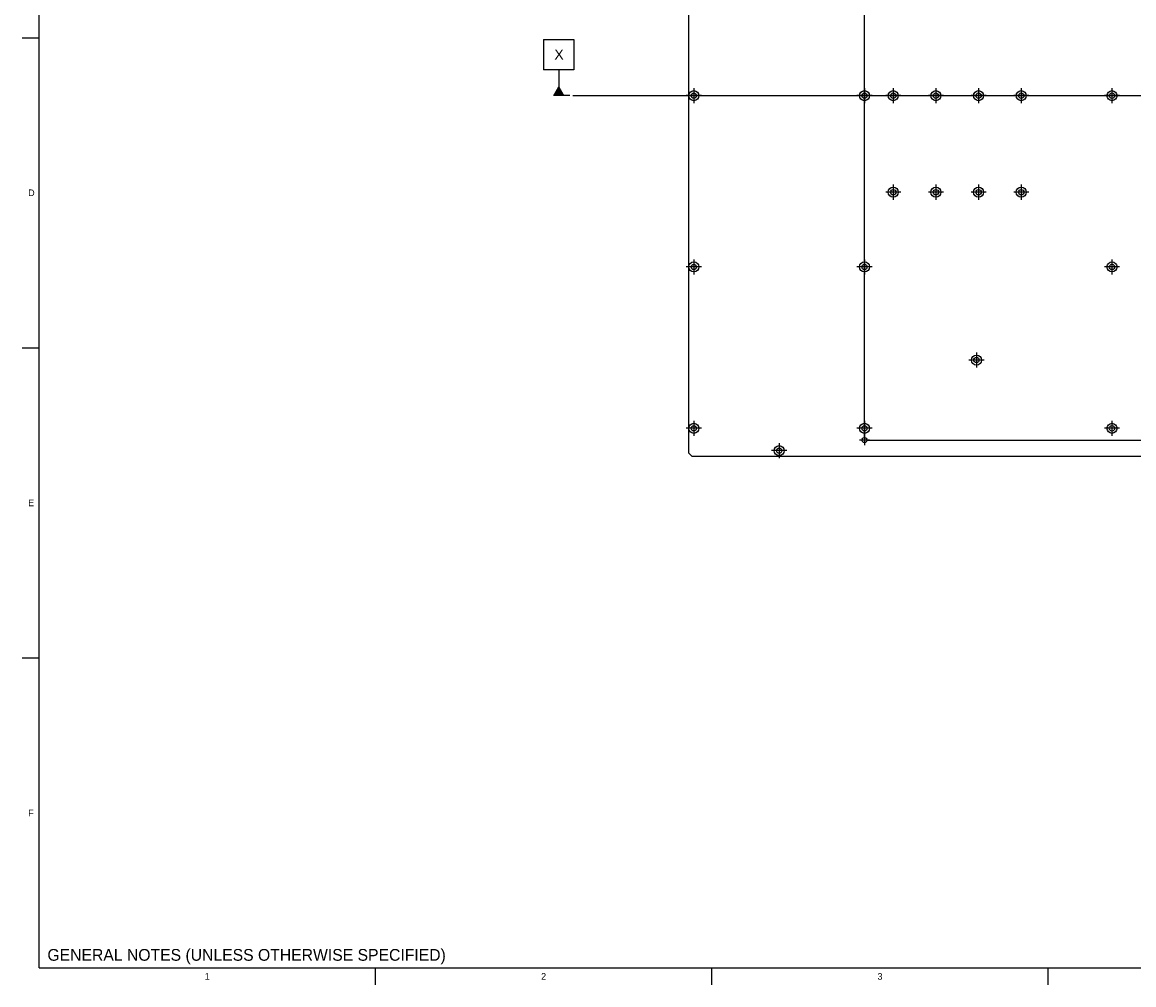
# Model space of a CAD drawing. Extents: x 0 to 826, y 15 to 621.
# Tile 1 of 5: x 15 to 346, y 15 to 302. Entities that reach past the tile are written whole.
import ezdxf
from ezdxf.enums import TextEntityAlignment as Align
from ezdxf.lldxf.tags import DXFTag

# ---------------------------------------------------------------- set-up
doc = ezdxf.new("R2010")
doc.units = 0
for name, color, linetype in [('DEFAULT', 7, 'CONTINUOUS'), ('DV1_デフォルト', 7, 'CONTINUOUS'), ('DX1-1253534', 7, 'CONTINUOUS'), ('LAYER0$C$L0', 7, 'CONTINUOUS'), ('LAYER1$C$L1', 7, 'CONTINUOUS'), ('LAYER100$C$L100', 7, 'CONTINUOUS')]:
    doc.layers.add(name, color=color, linetype=linetype)
doc.styles.add('SEACAD_ARIAL', font='arial.ttf')
doc.styles.add('SEACAD_ARIAL_TTF', font='txt')
tags = doc.linetypes.add('CENTER2', pattern=[28.575, 19.05, -3.175, 3.175, -3.175]).pattern_tags.tags
tags[10:11] = [DXFTag(74, 4), DXFTag(75, 0), DXFTag(340, '0'), DXFTag(46, 0.0), DXFTag(50, 0.0), DXFTag(44, 0.0), DXFTag(45, 0.0)]
tags[8:9] = [DXFTag(74, 4), DXFTag(75, 0), DXFTag(340, '0'), DXFTag(46, 0.0), DXFTag(50, 0.0), DXFTag(44, 0.0), DXFTag(45, 0.0)]
tags[6:7] = [DXFTag(74, 4), DXFTag(75, 0), DXFTag(340, '0'), DXFTag(46, 0.0), DXFTag(50, 0.0), DXFTag(44, 0.0), DXFTag(45, 0.0)]
tags[4:5] = [DXFTag(74, 4), DXFTag(75, 0), DXFTag(340, '0'), DXFTag(46, 0.0), DXFTag(50, 0.0), DXFTag(44, 0.0), DXFTag(45, 0.0)]
doc.dimstyles.new('JIS', dxfattribs={"dimtxt": 3, "dimasz": 3, "dimexe": 1.5, "dimexo": 0.9, "dimgap": -1.5, "dimtad": 1, "dimdec": 3, "dimlfac": 2, "dimtxsty": 'SEACAD_ARIAL', "dimsah": 1, "dimcen": 1.5, "dimazin": 3, "dimtfac": 1, "dimtdec": 3, "dimtmove": 0, "dimatfit": 3, "dimtolj": 1})

# ---------------------------------------------------------------- blocks, each defined once
blk = doc.blocks.new('SEANNOT_GROUP1')
at = {"layer": 'DEFAULT', "color": 7, "linetype": 'CENTER2'}
blk.add_line((178.92, 279.76), (613.65, 279.76), dxfattribs=at)
blk = doc.blocks.new('SEANNOT_GROUP3')
at = {"layer": 'DEFAULT', "linetype": 'CONTINUOUS'}
blk.add_hatch(color=7, dxfattribs=at).paths.add_polyline_path([(172.97, 279.76), (176.43, 279.76), (174.7, 282.76)])
at = {"layer": 'DEFAULT', "color": 7, "linetype": 'CONTINUOUS'}
for p, q in [((170.2, 296.49), (170.2, 287.49)), ((178.02, 279.76), (173.2, 279.76))]:
    blk.add_line(p, q, dxfattribs=at)
for points in [[(170.2, 296.49), (179.2, 296.49), (179.2, 287.49), (170.2, 287.49)], [(174.7, 287.49), (174.7, 279.76)]]:
    blk.add_lwpolyline(points, dxfattribs=at)
at = {"layer": 'DEFAULT', "color": 7, "linetype": 'CONTINUOUS', "style": 'SEACAD_ARIAL'}
blk.add_text('X', height=3, dxfattribs=at).set_placement((173.39, 293.49), align=Align.TOP_LEFT)
blk = doc.blocks.new('SE')
at = {"layer": 'DV1_デフォルト', "color": 7, "linetype": 'CENTER2'}
for p, q in [((214.92, 282.01), (214.92, 277.51)), ((265.72, 282.01), (265.72, 277.51)), ((274.27, 282.01), (274.27, 277.51)), ((286.97, 282.01), (286.97, 277.51)), ((299.67, 282.01), (299.67, 277.51)), ((312.37, 282.01), (312.37, 277.51)), ((339.38, 282.01), (339.38, 277.51)), ((217.17, 279.76), (212.67, 279.76)), ((267.97, 279.76), (263.47, 279.76)), ((276.52, 279.76), (272.02, 279.76)), ((289.22, 279.76), (284.72, 279.76)), ((301.92, 279.76), (297.42, 279.76)), ((314.62, 279.76), (310.12, 279.76)), ((341.63, 279.76), (337.13, 279.76)), ((274.27, 253.26), (274.27, 248.76)), ((286.97, 253.26), (286.97, 248.76)), ((299.67, 253.26), (299.67, 248.76)), ((312.37, 253.26), (312.37, 248.76)), ((276.52, 251.01), (272.02, 251.01)), ((289.22, 251.01), (284.72, 251.01)), ((301.92, 251.01), (297.42, 251.01)), ((314.62, 251.01), (310.12, 251.01)), ((217.17, 228.76), (212.67, 228.76)), ((214.92, 231.01), (214.92, 226.51)), ((267.97, 228.76), (263.47, 228.76)), ((265.72, 231.01), (265.72, 226.51)), ((341.63, 228.76), (337.13, 228.76)), ((339.38, 231.01), (339.38, 226.51)), ((299.04, 203.27), (299.04, 198.77)), ((301.29, 201.02), (296.79, 201.02)), ((214.92, 182.95), (214.92, 178.45)), ((265.72, 182.95), (265.72, 178.45)), ((339.38, 182.95), (339.38, 178.45)), ((217.17, 180.7), (212.67, 180.7)), ((267.97, 180.7), (263.47, 180.7)), ((265.72, 178.7), (265.72, 175.7)), ((341.63, 180.7), (337.13, 180.7)), ((240.32, 176.3), (240.32, 171.8)), ((267.22, 177.2), (264.22, 177.2)), ((242.57, 174.05), (238.07, 174.05))]:
    blk.add_line(p, q, dxfattribs=at)
at = {"layer": 'DX1-1253534', "color": 7, "linetype": 'CONTINUOUS'}
for p, q in [((213.31, 386.07), (213.31, 173.44)), ((213.31, 173.44), (214.31, 172.44)), ((214.31, 172.44), (404.16, 172.44))]:
    blk.add_line(p, q, dxfattribs=at)
for centre, radius in [((214.92, 279.76), 1.5), ((265.72, 279.76), 1.5), ((274.27, 279.76), 1.5), ((286.97, 279.76), 1.5), ((299.67, 279.76), 1.5), ((312.37, 279.76), 1.5), ((339.38, 279.76), 1.5), ((214.92, 279.76), 0.8), ((265.72, 279.76), 0.8), ((274.27, 279.76), 0.8), ((286.97, 279.76), 0.8), ((299.67, 279.76), 0.8), ((312.37, 279.76), 0.8), ((339.38, 279.76), 0.8), ((274.27, 251.01), 1.5), ((274.27, 251.01), 0.8), ((286.97, 251.01), 1.5), ((286.97, 251.01), 0.8), ((299.67, 251.01), 1.5), ((299.67, 251.01), 0.8), ((312.37, 251.01), 1.5), ((312.37, 251.01), 0.8), ((214.92, 228.76), 1.5), ((214.92, 228.76), 0.8), ((265.72, 228.76), 1.5), ((265.72, 228.76), 0.8), ((339.38, 228.76), 1.5), ((339.38, 228.76), 0.8), ((299.04, 201.02), 1.5), ((299.04, 201.02), 0.8), ((214.92, 180.7), 1.5), ((265.72, 180.7), 1.5), ((339.38, 180.7), 1.5), ((214.92, 180.7), 0.8), ((265.72, 180.7), 0.8), ((339.38, 180.7), 0.8), ((240.32, 174.05), 1.5), ((265.72, 177.2), 0.755), ((240.32, 174.05), 0.8)]:
    blk.add_circle(centre, radius, dxfattribs=at)
blk = doc.blocks.new('DMBLK140')
at = {"layer": 'DEFAULT', "color": 7, "linetype": 'CONTINUOUS'}
for p, q in [((265.72, 178.1), (265.72, 456.11)), ((553.33, 454.61), (265.72, 454.61)), ((553.33, 383.22), (553.33, 456.11))]:
    blk.add_line(p, q, dxfattribs=at)
for points in [[(402.08, 455.36), (402.08, 461.36), (416.97, 461.36), (416.97, 455.36), (402.08, 455.36)], [(268.72, 454.11), (265.72, 454.61), (268.72, 455.11)], [(550.33, 454.11), (553.33, 454.61), (550.33, 455.11)]]:
    blk.add_lwpolyline(points, dxfattribs=at)
at = {"layer": 'DEFAULT', "color": 7, "linetype": 'CONTINUOUS', "style": 'SEACAD_ARIAL'}
blk.add_text('575.22', height=3, dxfattribs=at).set_placement((403.58, 459.86), align=Align.TOP_LEFT)
blk = doc.blocks.new('DMBLK141')
at = {"layer": 'DEFAULT', "color": 7, "linetype": 'CONTINUOUS'}
for p, q in [((554.23, 382.32), (656.83, 382.32)), ((655.33, 382.32), (655.33, 177.2)), ((266.62, 177.2), (656.83, 177.2))]:
    blk.add_line(p, q, dxfattribs=at)
for points in [[(654.83, 379.32), (655.33, 382.32), (655.83, 379.32)], [(654.58, 272.31), (648.58, 272.31), (648.58, 287.2), (654.58, 287.2), (654.58, 272.31)], [(654.83, 180.2), (655.33, 177.2), (655.83, 180.2)]]:
    blk.add_lwpolyline(points, dxfattribs=at)
at = {"layer": 'DEFAULT', "color": 7, "linetype": 'CONTINUOUS', "style": 'SEACAD_ARIAL'}
blk.add_text('410.24', height=3, rotation=90, dxfattribs=at).set_placement((650.08, 273.81), align=Align.TOP_LEFT)

msp = doc.modelspace()

# ---------------------------------------------------------------- linework, layer by layer
at = {"layer": 'LAYER0$C$L0', "color": 7, "linetype": 'CONTINUOUS'}
for p, q in [((20, 20), (20, 574)), ((15, 297), (20, 297)), ((15, 204.6667), (20, 204.6667)), ((15, 112.3334), (20, 112.3334)), ((20, 20), (821, 20)), ((120.125, 15), (120.125, 20)), ((220.25, 15), (220.25, 20)), ((320.375, 15), (320.375, 20))]:
    msp.add_line(p, q, dxfattribs=at)

# ---------------------------------------------------------------- block references
at = {"layer": 'DEFAULT'}
for name in ['SE', 'SEANNOT_GROUP3', 'SEANNOT_GROUP1']:
    msp.add_blockref(name, (0, 0), dxfattribs=at)

# ---------------------------------------------------------------- texts
at = {"layer": 'LAYER1$C$L1', "color": 7, "linetype": 'CONTINUOUS', "style": 'SEACAD_ARIAL_TTF'}
for s, p in [('D', (16.7674, 251.83334)), ('E', (16.7674, 159.50004)), ('F', (16.7674, 67.16674)), ('1', (69.3299, 18.49999)), ('2', (169.4549, 18.49999)), ('3', (269.5799, 18.49999))]:
    msp.add_text(s, height=2, dxfattribs=at).set_placement(p, align=Align.TOP_LEFT)
at = {"layer": 'LAYER100$C$L100', "color": 7, "linetype": 'CONTINUOUS', "style": 'SEACAD_ARIAL_TTF'}
msp.add_text('GENERAL NOTES (UNLESS OTHERWISE SPECIFIED)', height=3.5, dxfattribs=at).set_placement((22.5, 25.65216), align=Align.TOP_LEFT)

# ---------------------------------------------------------------- dimensions: what is measured, and where the dimension line sits
at = {"layer": 'DEFAULT', "color": 7, "linetype": 'CONTINUOUS'}
dim = msp.add_linear_dim(base=(265.72014, 454.61056), p1=(553.33014, 382.31977), p2=(265.72014, 177.19977), text='\\A1;<>', dimstyle='JIS', dxfattribs=at)
dim.commit()
dim.dimension.update_dxf_attribs({"geometry": 'DMBLK140', "text_midpoint": (409.52515, 454.61056), "dimtype": 160})
dim = msp.add_linear_dim(base=(655.32919, 177.19977), p1=(553.33014, 382.31977), p2=(265.72014, 177.19977), angle=90, text='\\A1;<>', dimstyle='JIS', dxfattribs=at)
dim.commit()
dim.dimension.update_dxf_attribs({"geometry": 'DMBLK141', "text_midpoint": (655.32919, 279.75977), "dimtype": 160})

doc.saveas('drawing.dxf')
